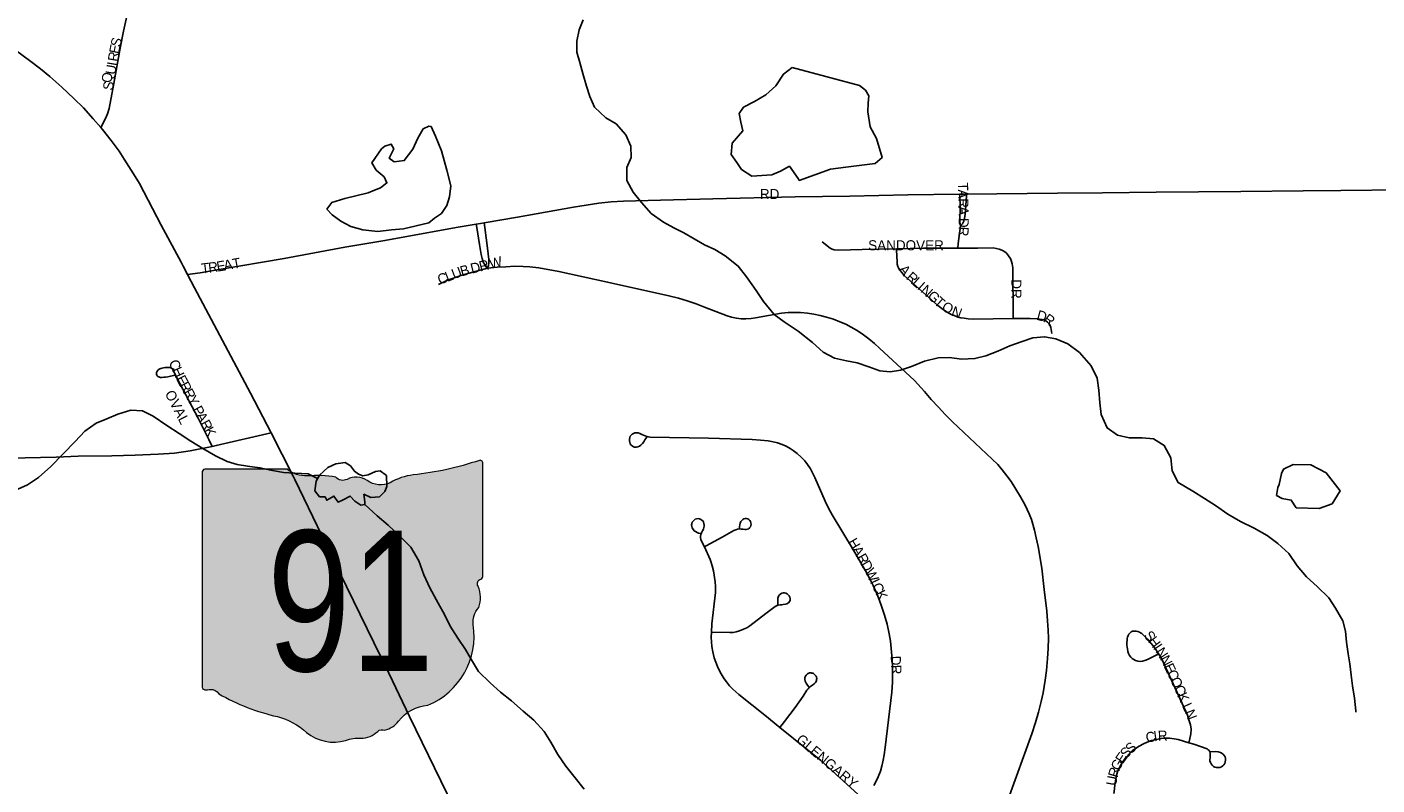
# Model space of a CAD drawing. Header units: feet. Extents: x 2113747 to 2516209, y 960708 to 1356798.
# Tile 187 of 253: x 2278735 to 2285427, y 1216393 to 1220149. Entities that reach past the tile are written whole.
import ezdxf
from ezdxf.enums import TextEntityAlignment as Align

# ---------------------------------------------------------------- set-up
doc = ezdxf.new("R2010")
doc.units = ezdxf.units.FT
doc.header["$LTSCALE"] = 50
doc.header["$MEASUREMENT"] = 0
for name, color, linetype in [('0_Xref', 7, 'Continuous'), ('GM_X_City_Street', 251, 'Continuous'), ('GM_X_City_Street_Text', 251, 'Continuous'), ('GM_X_Minor_Lake', 5, 'Continuous'), ('GM_X_Minor_River', 5, 'Continuous'), ('GM_X_State_Location', 251, 'Continuous'), ('GM_X_State_Route', 1, 'Continuous'), ('GM_X_State_Shield', 251, 'Continuous')]:
    doc.layers.add(name, color=color, linetype=linetype)
doc.styles.add('Styledgn030', font='dgn030.shx')

# ---------------------------------------------------------------- blocks, each defined once
blk = doc.blocks.new('M1-H5_2')
at = {"layer": 'GM_X_State_Shield', "linetype": 'Continuous', "true_color": 0x1e0000}
h = blk.add_hatch(color=18, dxfattribs=at)
edge = h.paths.add_edge_path()
edge.add_line((711.5512748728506, 89.69038223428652), (711.5512748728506, 642.4292893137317))
edge.add_line((711.5512748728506, 642.4292893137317), (711.4519030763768, 642.5278091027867))
edge.add_arc((696.1098771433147, 644.721661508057), 15.49808853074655, 351.8620861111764, 457.7380000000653)
edge.add_line((694.023161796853, 660.0786262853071), (694.0231846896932, 660.0786317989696))
edge.add_arc((215.6435505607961, 2056.797888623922), 1476.371144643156, 275.84446944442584, 288.9064527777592, ccw=False)
edge.add_line((365.9801086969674, 588.1009573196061), (365.9801066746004, 588.1009594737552))
edge.add_arc((403.9586955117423, 293.5157865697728), 297.0232268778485, 97.34618055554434, 120.7688527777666)
edge.add_line((252.0087886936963, 548.7294678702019), (252.0087824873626, 548.729464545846))
edge.add_arc((204.612707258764, 651.1715615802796), 112.8750246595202, 233.8562055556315, 294.82819166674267, ccw=False)
edge.add_line((138.0374625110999, 560.0205441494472), (138.037465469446, 560.0205424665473))
edge.add_arc((83.50627348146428, 483.6645863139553), 93.82900905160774, 54.46668333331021, 119.1411305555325)
edge.add_line((37.81506425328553, 565.6169892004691), (37.81506453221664, 565.6169886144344))
edge.add_arc((17.25471621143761, 605.791335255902), 45.12987980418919, 219.7920611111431, 297.1023694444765, ccw=False)
edge.add_line((-17.42182925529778, 576.9080659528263), (-17.42182980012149, 576.9080661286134))
edge.add_arc((-110.2402786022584, 23.03722839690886), 561.5943102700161, 80.48669166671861, 94.9882694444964)
edge.add_line((-159.0719053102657, 582.5045121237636), (-159.0719000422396, 582.5044846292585))
edge.add_arc((-162.1074610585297, 738.9084848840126), 156.4334552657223, 231.6195055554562, 271.111883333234, ccw=False)
edge.add_line((-259.2340128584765, 616.2795369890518), (-259.2015184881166, 616.2440637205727))
edge.add_line((-259.2015184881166, 616.2440637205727), (-666.9041242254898, 616.2440637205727))
edge.add_line((-666.9041242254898, 616.2440637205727), (-666.9412597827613, 616.2795633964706))
edge.add_arc((-664.6604070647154, 600.313595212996), 16.1280634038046, 98.1301027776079, 188.1301027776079)
edge.add_line((-680.62637524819, 598.0327424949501), (-680.6072733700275, 598.0636480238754))
edge.add_line((-680.6072733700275, 598.0636480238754), (-680.6072733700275, -458.5712582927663))
edge.add_line((-680.6072733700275, -458.5712582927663), (-680.6263743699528, -458.6079740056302))
edge.add_arc((-664.515134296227, -460.8841950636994), 16.27123962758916, 171.9583861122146, 258.3066138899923)
edge.add_line((-667.8128957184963, -476.8177448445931), (-667.8128982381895, -476.817741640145))
edge.add_arc((-662.0481153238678, -352.78184326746), 124.169790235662, 267.3389944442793, 280.6038555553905)
edge.add_line((-639.1987016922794, -474.8311820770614), (-639.1987019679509, -474.831181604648))
edge.add_arc((-636.6434350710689, -519.5311031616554), 44.77289778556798, 29.748380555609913, 93.27174722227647, ccw=False)
edge.add_line((-597.7710303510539, -497.3151510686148), (-597.7710260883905, -497.315154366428))
edge.add_arc((-71.36636178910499, 429.8114385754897), 1066.145201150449, 240.4129222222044, 257.1984999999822)
edge.add_line((-307.5964472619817, -609.8331817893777), (-307.5964406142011, -609.8331830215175))
edge.add_arc((-389.2220105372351, -933.2680402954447), 333.5758393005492, 47.18415555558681, 75.83597222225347, ccw=False)
edge.add_line((-162.5091320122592, -688.5761702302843), (-162.5091265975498, -688.57617497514))
edge.add_arc((-28.4401791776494, -524.7737584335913), 211.673603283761, 230.7003722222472, 286.291836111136)
edge.add_line((30.94060543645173, -727.9476660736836), (30.94060344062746, -727.9476635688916))
edge.add_arc((93.86574833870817, -890.0948709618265), 173.9289818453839, 85.69512222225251, 111.20994722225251, ccw=False)
edge.add_line((106.9214873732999, -716.6565868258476), (106.9214872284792, -716.6565896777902))
edge.add_arc((109.3286034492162, -603.9020136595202), 112.7802669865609, 268.7770194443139, 315.5492722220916)
edge.add_line((189.8371287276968, -682.8815425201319), (189.8371289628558, -682.8815423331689))
edge.add_arc((211.3496800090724, -706.2366200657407), 31.75294487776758, 65.75173055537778, 132.6484222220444, ccw=False)
edge.add_line((224.3903386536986, -677.2850962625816), (224.3903387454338, -677.285096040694))
edge.add_arc((197.8102065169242, -560.9801045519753), 119.3036230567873, 282.8731916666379, 323.2771111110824)
edge.add_line((293.4364551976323, -632.3171569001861), (293.43645941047, -632.317151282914))
edge.add_arc((454.0505528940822, -755.2192038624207), 202.2419381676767, 94.40312222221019, 142.576749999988, ccw=False)
edge.add_line((438.5237596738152, -553.5741685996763), (438.523756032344, -553.574169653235))
edge.add_arc((298.3474105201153, -211.9398530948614), 369.2741719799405, 292.3088861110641, 368.9858388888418)
edge.add_line((663.0894711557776, -154.2627927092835), (663.0894695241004, -154.2627859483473))
edge.add_arc((767.0788936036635, -141.6241802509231), 104.7546403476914, 136.8064972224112, 186.9295944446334, ccw=False)
edge.add_line((690.7079159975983, -69.92335421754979), (690.7079167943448, -69.92335321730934))
edge.add_arc((555.3839252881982, -20.75759949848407), 143.978658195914, 340.0329638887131, 383.6495666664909)
edge.add_line((687.2706862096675, 36.99823405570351), (687.2706862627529, 36.99823372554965))
edge.add_arc((707.9709234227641, 49.11239851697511), 23.98442842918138, 107.943983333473, 210.3369666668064, ccw=False)
edge.add_line((700.5816322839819, 71.93018069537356), (700.5816327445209, 71.93017908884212))
edge.add_arc((695.0167986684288, 87.55475994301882), 16.58598520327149, 289.6038111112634, 367.734130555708)
edge.add_line((711.451904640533, 89.78684346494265), (711.4156001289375, 89.82605697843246))
edge.add_line((711.4156001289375, 89.82605697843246), (711.5512748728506, 89.69038223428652))
at = {"layer": 'GM_X_State_Shield', "color": 7, "linetype": 'Continuous', "lineweight": 13, "flags": 128}
blk.add_lwpolyline([(711.5512748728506, 89.69038223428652), (711.5512748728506, 642.4292893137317), (711.4519030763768, 642.5278091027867, 0.4979057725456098), (694.023161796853, 660.0786262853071), (694.0231846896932, 660.0786317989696, -0.05705544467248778), (365.9801086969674, 588.1009573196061), (365.9801066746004, 588.1009594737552, 0.1025580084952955), (252.0087886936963, 548.7294678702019), (252.0087824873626, 548.729464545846, -0.272499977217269), (138.0374625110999, 560.0205441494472), (138.037465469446, 560.0205424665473, 0.2899328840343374), (37.81506425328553, 565.6169892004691), (37.81506453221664, 565.6169886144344, -0.3507354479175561), (-17.42182925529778, 576.9080659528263), (-17.42182980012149, 576.9080661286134, 0.06335965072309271), (-159.0719053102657, 582.5045121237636), (-159.0719000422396, 582.5044846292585, -0.1740440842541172), (-259.2340128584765, 616.2795369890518), (-259.2015184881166, 616.2440637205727), (-666.9041242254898, 616.2440637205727), (-666.9412597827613, 616.2795633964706, 0.414213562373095), (-680.62637524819, 598.0327424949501), (-680.6072733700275, 598.0636480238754), (-680.6072733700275, -458.5712582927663), (-680.6263743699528, -458.6079740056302, 0.3956667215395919), (-667.8128957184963, -476.8177448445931), (-667.8128982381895, -476.817741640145, 0.05794359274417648), (-639.1987016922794, -474.8311820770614), (-639.1987019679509, -474.831181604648, -0.2844960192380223), (-597.7710303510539, -497.3151510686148), (-597.7710260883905, -497.315154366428, 0.0733721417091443), (-307.5964472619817, -609.8331817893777), (-307.5964406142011, -609.8331830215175, -0.1256725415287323), (-162.5091320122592, -688.5761702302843), (-162.5091265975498, -688.57617497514, 0.2474354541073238), (30.94060543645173, -727.9476660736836), (30.94060344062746, -727.9476635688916, -0.1117916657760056), (106.9214873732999, -716.6565868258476), (106.9214872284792, -716.6565896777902, 0.2069637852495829), (189.8371287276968, -682.8815425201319), (189.8371289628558, -682.8815423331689, -0.3004743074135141), (224.3903386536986, -677.2850962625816), (224.3903387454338, -677.285096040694, 0.1781447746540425), (293.4364551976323, -632.3171569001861), (293.43645941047, -632.317151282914, -0.213348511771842), (438.5237596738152, -553.5741685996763), (438.523756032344, -553.574169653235, 0.3476349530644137), (663.0894711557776, -154.2627927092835), (663.0894695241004, -154.2627859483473, -0.2222582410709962), (690.7079159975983, -69.92335421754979), (690.7079167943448, -69.92335321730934, 0.1926447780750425), (687.2706862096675, 36.99823405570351), (687.2706862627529, 36.99823372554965, -0.4790820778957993), (700.5816322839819, 71.93018069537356), (700.5816327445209, 71.93017908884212, 0.354758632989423), (711.451904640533, 89.78684346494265), (711.4156001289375, 89.82605697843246), (711.5512748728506, 89.69038223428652)], format="xyb", dxfattribs=at)
at = {"layer": 'GM_X_State_Shield', "color": 9, "linetype": 'Continuous', "lineweight": 13, "style": 'Styledgn030', "width": 0.8}
blk.add_text('91', height=696.0951421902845, dxfattribs=at).set_placement((55.57157401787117, -384.0604357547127), align=Align.CENTER)
blk = doc.blocks.new('POR')
at = {"layer": 'GM_X_City_Street', "flags": 128}
for points in [[(2279100.199008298, 1219651.300849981), (2279123.722583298, 1219696.346691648), (2279133.729124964, 1219719.345333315), (2279142.423333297, 1219745.821658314), (2279165.914099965, 1219869.148183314), (2279197.246058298, 1220045.164891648), (2279212.764399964, 1220128.924566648), (2279245.375883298, 1220269.114574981)], [(2281000.818566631, 1219178.795233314), (2281166.303799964, 1219207.469716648), (2281444.091958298, 1219256.518174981), (2281569.583833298, 1219275.907899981), (2281630.804183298, 1219282.403949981), (2281691.401174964, 1219286.275333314), (2281874.438866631, 1219291.426241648), (2282135.035458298, 1219297.102083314), (2282542.810233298, 1219308.060066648), (2282813.085283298, 1219311.570558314), (2283101.798616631, 1219316.918316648), (2283357.867658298, 1219320.264766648)], [(2283357.867658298, 1219320.264766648), (2283392.283599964, 1219320.691274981)], [(2283363.116991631, 1219164.490799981), (2283360.361091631, 1219173.841174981), (2283359.344033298, 1219182.371341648), (2283359.442458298, 1219209.503833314), (2283360.918833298, 1219234.831866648), (2283360.886024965, 1219262.358058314), (2283358.523824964, 1219307.502324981), (2283357.867658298, 1219320.264766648)], [(2283363.116991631, 1219164.490799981), (2283371.909624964, 1219174.431724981), (2283375.977858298, 1219180.370033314), (2283379.094649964, 1219187.522249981), (2283382.539524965, 1219201.268941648), (2283385.361041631, 1219219.444758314), (2283391.627433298, 1219311.209666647), (2283392.283599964, 1219320.691274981)], [(2283392.283599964, 1219320.691274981), (2283843.496608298, 1219326.596774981), (2284066.494849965, 1219327.285749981), (2284332.209541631, 1219330.336924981), (2284752.090591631, 1219334.470774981), (2285060.620158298, 1219337.193866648), (2285247.562041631, 1219338.768666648), (2285552.810774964, 1219342.902516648), (2285726.727749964, 1219342.541624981), (2285786.898233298, 1219342.377583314)], [(2279530.578724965, 1218923.185508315), (2279592.488049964, 1218931.551633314), (2279676.739849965, 1218945.134283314), (2280009.974091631, 1219002.384824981), (2280310.498424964, 1219057.371591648), (2280497.965241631, 1219090.376774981), (2280872.439558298, 1219156.551183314), (2280962.203158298, 1219172.102333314)], [(2280962.203158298, 1219172.102333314), (2280982.117816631, 1219175.547208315), (2281000.818566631, 1219178.795233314)], [(2281017.321158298, 1218953.762874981), (2281005.313308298, 1218968.723474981), (2280996.422249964, 1218984.176199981), (2280990.812024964, 1219001.531808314), (2280986.612558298, 1219021.216808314), (2280978.180816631, 1219071.315133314), (2280965.123099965, 1219154.877958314), (2280962.203158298, 1219172.102333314)], [(2281017.321158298, 1218953.762874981), (2281023.128233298, 1218967.772033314), (2281024.998308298, 1218981.354683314), (2281024.079674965, 1218997.758849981), (2281017.550816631, 1219053.040891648), (2281004.263441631, 1219154.877958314), (2281000.818566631, 1219178.795233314)], [(2283348.517283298, 1219053.631441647), (2283351.535649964, 1219076.564466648), (2283363.116991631, 1219164.490799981)], [(2282677.422824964, 1219084.110383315), (2282716.103849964, 1219053.631441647), (2282726.077583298, 1219048.677383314), (2282736.904333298, 1219044.641958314), (2282759.542083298, 1219042.575033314), (2282874.174399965, 1219047.233816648), (2283045.565133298, 1219050.744308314)], [(2283045.565133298, 1219050.744308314), (2283179.718408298, 1219053.467399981), (2283348.517283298, 1219053.631441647)], [(2283045.565133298, 1219050.744308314), (2283045.827599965, 1219042.903116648), (2283047.763291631, 1218985.422916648), (2283048.977199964, 1218974.661783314), (2283052.192416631, 1218962.949208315), (2283056.326266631, 1218952.089649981), (2283062.592658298, 1218942.608041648), (2283071.090016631, 1218932.535883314), (2283083.983691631, 1218917.804941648), (2283250.814066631, 1218768.887916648), (2283262.953149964, 1218759.176649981), (2283277.716899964, 1218748.317091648), (2283296.516074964, 1218736.735749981), (2283316.791624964, 1218725.285641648), (2283331.555374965, 1218718.756783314), (2283346.319124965, 1218713.113749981), (2283364.134049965, 1218708.323733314), (2283381.063149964, 1218706.125574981), (2283399.731091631, 1218703.533716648), (2283425.321591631, 1218701.794874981), (2283622.696524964, 1218703.960224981)], [(2283348.517283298, 1219053.631441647), (2283448.943591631, 1219053.697058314), (2283524.501183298, 1219054.057949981), (2283539.921099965, 1219051.892599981), (2283553.569366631, 1219048.513341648), (2283566.856741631, 1219043.198391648), (2283577.322599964, 1219037.785016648), (2283589.002366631, 1219029.287658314), (2283597.106024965, 1219020.724683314), (2283604.192624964, 1219011.046224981), (2283609.770041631, 1219001.761466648), (2283615.183416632, 1218987.260183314), (2283618.497058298, 1218975.022674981), (2283621.515424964, 1218956.321924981), (2283622.368441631, 1218937.850833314), (2283623.844816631, 1218734.242316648), (2283622.696524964, 1218703.960224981)], [(2280774.572299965, 1218873.513691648), (2280816.107649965, 1218893.329924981), (2280890.484141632, 1218919.609399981), (2281017.321158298, 1218953.762874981)], [(2283598.582399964, 1216322.632966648), (2283716.561166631, 1216646.746491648), (2283734.671366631, 1216702.586274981), (2283749.467924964, 1216753.636041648), (2283762.722491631, 1216806.785541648), (2283771.580741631, 1216849.830074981), (2283781.652899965, 1216911.673783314), (2283789.133199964, 1216960.361349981), (2283793.431091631, 1217019.777241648), (2283796.810349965, 1217068.694466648), (2283798.024258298, 1217120.761291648), (2283796.744733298, 1217160.492183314), (2283794.185683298, 1217206.095766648), (2283790.937658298, 1217254.947374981), (2283777.945558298, 1217361.771308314), (2283764.986266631, 1217466.659549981), (2283747.138533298, 1217575.419174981), (2283738.345899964, 1217617.807541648), (2283729.225183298, 1217654.946574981), (2283713.608416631, 1217708.358541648), (2283702.552008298, 1217736.376858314), (2283682.374883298, 1217779.388583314), (2283659.835558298, 1217821.284824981), (2283637.493083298, 1217858.227008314), (2283612.919641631, 1217896.940841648), (2283592.545666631, 1217924.696691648), (2283569.120516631, 1217955.306866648), (2283546.974891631, 1217980.733324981), (2283520.072058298, 1218008.390749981), (2283323.550141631, 1218192.642349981), (2283287.198508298, 1218228.403433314), (2283252.684141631, 1218264.886299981), (2283217.513608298, 1218303.961024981), (2283183.491366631, 1218343.659108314), (2283134.082016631, 1218396.710183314), (2282961.083674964, 1218558.094374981), (2282936.247766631, 1218580.305616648), (2282908.655958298, 1218603.402683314), (2282875.683583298, 1218628.533866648), (2282846.451358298, 1218647.037766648), (2282819.646949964, 1218662.424874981), (2282794.286108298, 1218675.941908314), (2282763.643124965, 1218688.507499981), (2282732.934524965, 1218700.777816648), (2282698.518583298, 1218711.998266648), (2282666.235183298, 1218719.970691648), (2282635.329733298, 1218726.368316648), (2282603.538458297, 1218731.223949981), (2282568.892858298, 1218734.209508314), (2282537.626516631, 1218734.865674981), (2282507.672508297, 1218734.242316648), (2282475.421916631, 1218731.256758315), (2282345.927424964, 1218708.290924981), (2282323.945841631, 1218704.977283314), (2282297.699174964, 1218703.599333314), (2282275.881633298, 1218703.336866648), (2282252.653333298, 1218706.617699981), (2282227.686191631, 1218710.521891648), (2282205.442141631, 1218717.247599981), (2282092.548666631, 1218760.751449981), (2282051.702291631, 1218777.418083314), (2282008.067208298, 1218792.411491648), (2281965.186716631, 1218805.108316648), (2281917.056891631, 1218817.214591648), (2281612.628366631, 1218885.390308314), (2281372.077666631, 1218938.146108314), (2281271.487316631, 1218955.928224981), (2281226.867983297, 1218961.144749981), (2281193.862799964, 1218962.817974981), (2281152.819574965, 1218963.474141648), (2281107.872158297, 1218960.882283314), (2281066.205574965, 1218958.290424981), (2281017.321158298, 1218953.762874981)], [(2283622.696524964, 1218703.960224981), (2283708.391891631, 1218704.911666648), (2283742.381324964, 1218702.943166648), (2283767.085999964, 1218700.187266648), (2283777.125349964, 1218697.693833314), (2283785.360241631, 1218693.231899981), (2283793.168624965, 1218687.293591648), (2283799.959949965, 1218680.206991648), (2283806.652849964, 1218670.331683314), (2283810.688274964, 1218659.931441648), (2283814.428424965, 1218629.944624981)], [(2279653.019424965, 1218070.693774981), (2279636.123133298, 1218104.683208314), (2279583.629799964, 1218210.293233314), (2279477.527649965, 1218410.194408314), (2279460.762591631, 1218445.955491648), (2279457.252099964, 1218451.500099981), (2279452.724549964, 1218456.158883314), (2279447.212749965, 1218459.538141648), (2279443.078899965, 1218461.112941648), (2279437.895183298, 1218462.162808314), (2279433.105166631, 1218462.654933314), (2279428.019874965, 1218462.490891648), (2279420.277108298, 1218461.572258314), (2279411.648516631, 1218460.325541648), (2279404.857191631, 1218458.750741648), (2279398.820458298, 1218457.077516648), (2279393.997633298, 1218455.601141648), (2279390.749608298, 1218453.862299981), (2279387.698433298, 1218451.893799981), (2279384.023899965, 1218448.973858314), (2279381.202383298, 1218445.299324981), (2279379.069841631, 1218440.935816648), (2279377.495041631, 1218436.605116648), (2279377.068533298, 1218432.700924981), (2279377.002916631, 1218428.173374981), (2279378.151208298, 1218424.236374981), (2279380.316558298, 1218420.758691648), (2279383.728624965, 1218417.477858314), (2279387.698433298, 1218415.115658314), (2279391.602624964, 1218413.803324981), (2279395.966133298, 1218413.015924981), (2279402.429374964, 1218412.753458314), (2279412.435916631, 1218413.573666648), (2279421.556633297, 1218414.426683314), (2279432.645849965, 1218415.739016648), (2279445.670758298, 1218418.134024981), (2279453.708799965, 1218419.971291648), (2279467.160216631, 1218423.645824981)], [(2279653.019424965, 1218070.693774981), (2279672.671616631, 1218074.597966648), (2279945.374483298, 1218137.327499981)], [(2282932.474808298, 1216391.071149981), (2282944.548274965, 1216411.543549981), (2282954.981324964, 1216434.050066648), (2282965.873691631, 1216461.937149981), (2282972.993099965, 1216486.018466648), (2282978.898599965, 1216515.480349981), (2282983.491766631, 1216542.580033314), (2282988.773908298, 1216578.800433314), (2283022.205599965, 1216852.323508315), (2283025.322391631, 1216901.864091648), (2283026.109791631, 1216946.942741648), (2283025.355199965, 1216974.600166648), (2283023.222658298, 1217016.430791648), (2283021.057308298, 1217051.699749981), (2283015.020574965, 1217105.964733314), (2283009.147883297, 1217142.381983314), (2282998.714833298, 1217189.199474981), (2282986.411708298, 1217234.671824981), (2282969.056099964, 1217284.048366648), (2282955.801533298, 1217320.695274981), (2282944.646699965, 1217349.205716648), (2282930.178224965, 1217381.357883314), (2282912.100833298, 1217417.611091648), (2282898.026058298, 1217443.168783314), (2282831.425141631, 1217556.062258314), (2282726.044774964, 1217732.013349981), (2282708.164233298, 1217765.149766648), (2282691.333558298, 1217799.893791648), (2282640.710299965, 1217916.297758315), (2282629.522658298, 1217939.427633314), (2282618.663099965, 1217958.981399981), (2282604.588324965, 1217980.700516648), (2282590.480741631, 1217999.138799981), (2282573.321983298, 1218017.150574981), (2282553.013624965, 1218034.998308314), (2282533.689516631, 1218050.418224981), (2282517.219733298, 1218060.523191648), (2282497.698774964, 1218071.579599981), (2282478.669941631, 1218080.076958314), (2282455.605683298, 1218087.918149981), (2282433.099166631, 1218094.217349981), (2282408.328874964, 1218098.580858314), (2282371.747583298, 1218102.386624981), (2282330.343466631, 1218104.584783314), (2282113.874083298, 1218112.163508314), (2281823.684374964, 1218116.986333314), (2281815.547908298, 1218117.806541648), (2281806.886508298, 1218119.709424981), (2281798.717233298, 1218123.252724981), (2281790.843233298, 1218126.500749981), (2281782.313066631, 1218130.634599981), (2281773.553241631, 1218134.735641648), (2281764.924649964, 1218137.754008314), (2281756.624141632, 1218138.672641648), (2281747.569041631, 1218137.852433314), (2281741.204224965, 1218135.424616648), (2281734.675366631, 1218131.848508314), (2281729.458841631, 1218126.730408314), (2281725.423416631, 1218121.120183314), (2281722.929983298, 1218114.132008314), (2281721.289566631, 1218107.439108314), (2281721.191141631, 1218099.171408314), (2281722.995599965, 1218089.919458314), (2281725.554649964, 1218083.521833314), (2281729.852541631, 1218077.353866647), (2281734.872216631, 1218072.891933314), (2281741.138608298, 1218069.020549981), (2281747.142533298, 1218067.084858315), (2281754.950916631, 1218066.297458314), (2281763.677933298, 1218067.905066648), (2281771.026999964, 1218071.678024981), (2281778.080791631, 1218076.861741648), (2281785.429858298, 1218084.702933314), (2281791.925908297, 1218093.659608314), (2281798.192299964, 1218102.616283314), (2281807.936374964, 1218116.723866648)], [(2278648.821958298, 1218012.360558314), (2278880.087899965, 1218016.789683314), (2278988.650674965, 1218021.973399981), (2279155.973174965, 1218024.893341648), (2279270.638299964, 1218027.058691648), (2279384.745683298, 1218031.717474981), (2279465.355758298, 1218038.049483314), (2279543.964524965, 1218048.974658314), (2279653.019424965, 1218070.693774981)], [(2282092.975174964, 1217573.778758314), (2282092.220583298, 1217575.484791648), (2282075.521141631, 1217609.900733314), (2282072.798049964, 1217618.594941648), (2282073.487024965, 1217626.501749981), (2282074.733741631, 1217633.818008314), (2282078.244233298, 1217642.807491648), (2282083.132674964, 1217651.764166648), (2282086.675974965, 1217657.669666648), (2282089.136599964, 1217662.951808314), (2282090.744208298, 1217668.824499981), (2282091.564416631, 1217674.795616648), (2282091.728458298, 1217680.832349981), (2282090.875441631, 1217688.870391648), (2282089.038174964, 1217694.710274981), (2282086.315083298, 1217699.500291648), (2282080.770474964, 1217705.799491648), (2282074.569699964, 1217709.277174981), (2282068.237691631, 1217711.803416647), (2282061.183899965, 1217712.787666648), (2282054.130108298, 1217712.065883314), (2282047.863716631, 1217709.933341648), (2282041.466091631, 1217705.996341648), (2282036.741691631, 1217701.140708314), (2282032.575033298, 1217695.005549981), (2282030.508108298, 1217687.820524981), (2282029.392624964, 1217681.422899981), (2282030.212833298, 1217674.008216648), (2282032.410991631, 1217667.610591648), (2282034.838808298, 1217662.328449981), (2282038.907041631, 1217657.177541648), (2282042.712808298, 1217653.076499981), (2282048.388649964, 1217648.483333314), (2282056.262649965, 1217643.857358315), (2282063.578908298, 1217641.134266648), (2282073.093324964, 1217639.231383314)], [(2282092.975174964, 1217573.778758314), (2282101.800616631, 1217578.634391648), (2282180.376574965, 1217621.580499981), (2282239.169108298, 1217653.962324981), (2282247.896124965, 1217657.669666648), (2282256.819991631, 1217660.720841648), (2282268.335716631, 1217661.803516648), (2282275.619166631, 1217661.475433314), (2282284.805499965, 1217660.261524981), (2282293.499708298, 1217659.178849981), (2282300.028566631, 1217659.375699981), (2282306.327766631, 1217660.031866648), (2282312.331691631, 1217663.017424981), (2282316.728008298, 1217667.184083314), (2282320.960283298, 1217672.761499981), (2282323.060016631, 1217678.699808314), (2282324.306733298, 1217685.359899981), (2282323.486524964, 1217691.527866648), (2282321.714874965, 1217698.187958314), (2282317.843491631, 1217703.666949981), (2282313.578408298, 1217708.424158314), (2282308.066608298, 1217711.508141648), (2282301.603366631, 1217713.181366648), (2282294.615191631, 1217712.820474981), (2282288.676883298, 1217711.311291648), (2282282.902616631, 1217708.489774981), (2282277.653283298, 1217704.191883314), (2282273.749091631, 1217698.483233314), (2282270.271408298, 1217690.904508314), (2282268.138866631, 1217682.833658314), (2282267.220233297, 1217672.006908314), (2282267.023383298, 1217663.968866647)], [(2282127.456733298, 1217150.354408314), (2282129.982974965, 1217191.233591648), (2282147.338583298, 1217347.565299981), (2282148.158791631, 1217361.476033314), (2282147.601049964, 1217376.042933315), (2282146.091866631, 1217399.336849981), (2282137.463274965, 1217453.798683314), (2282131.360924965, 1217478.667399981), (2282126.210016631, 1217495.826158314), (2282120.960683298, 1217509.868124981), (2282092.975174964, 1217573.778758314)], [(2282127.456733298, 1217150.354408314), (2282130.967224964, 1217150.288791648), (2282219.418491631, 1217147.926591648), (2282235.855466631, 1217149.206116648), (2282250.783258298, 1217152.224483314), (2282266.629683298, 1217157.014499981), (2282286.970849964, 1217164.626033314), (2282302.423574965, 1217172.106333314), (2282317.613833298, 1217181.719174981), (2282397.895824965, 1217243.037949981), (2282443.269749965, 1217276.863341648), (2282450.290733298, 1217280.603491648), (2282457.377333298, 1217283.228158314), (2282468.564974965, 1217284.999808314), (2282477.095141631, 1217285.885633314), (2282484.116124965, 1217286.804266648), (2282494.746024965, 1217288.215024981), (2282502.095091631, 1217290.872499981), (2282510.067516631, 1217296.154641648), (2282515.710549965, 1217303.044391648), (2282517.416583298, 1217309.113933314), (2282518.072749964, 1217316.627041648), (2282515.940208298, 1217323.844874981), (2282513.545199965, 1217329.684758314), (2282508.886416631, 1217335.885533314), (2282503.801124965, 1217339.986574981), (2282496.812949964, 1217343.267408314), (2282490.710599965, 1217344.940633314), (2282483.295916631, 1217344.743783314), (2282476.931099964, 1217343.562683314), (2282471.517724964, 1217340.314658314), (2282465.710649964, 1217335.819916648), (2282460.330083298, 1217327.978724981), (2282457.672608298, 1217318.858008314), (2282456.196233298, 1217308.260916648), (2282456.196233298, 1217297.073274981), (2282457.082058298, 1217286.968308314)], [(2282467.449491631, 1216678.603383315), (2282392.219983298, 1216739.134758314), (2282263.676933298, 1216841.398333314), (2282233.690116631, 1216867.907466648), (2282217.909308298, 1216884.541291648), (2282202.226924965, 1216904.291908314), (2282191.597024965, 1216919.022849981), (2282171.846408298, 1216951.535908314), (2282158.066908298, 1216979.980733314), (2282149.077424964, 1217002.027933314), (2282142.023633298, 1217023.714241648), (2282134.969841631, 1217051.995024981), (2282129.425233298, 1217078.701008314), (2282125.881933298, 1217125.190416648), (2282127.456733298, 1217150.354408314)], [(2284493.921816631, 1216602.520858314), (2284496.841758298, 1216614.758366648), (2284504.289249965, 1216646.287174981), (2284505.273499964, 1216668.728074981), (2284501.927049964, 1216690.644041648), (2284496.776141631, 1216710.657124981), (2284487.130491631, 1216738.478591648), (2284371.317074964, 1216991.430841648), (2284359.801349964, 1217016.299558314), (2284342.248891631, 1217045.892674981), (2284327.222674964, 1217069.744333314), (2284317.019283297, 1217083.064516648), (2284306.323766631, 1217095.794149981), (2284287.852674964, 1217116.430591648), (2284268.955074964, 1217136.181208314), (2284260.818608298, 1217143.005341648), (2284255.405233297, 1217147.139191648), (2284249.302883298, 1217150.616874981), (2284241.921008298, 1217153.668049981), (2284231.651999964, 1217155.800591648), (2284223.712383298, 1217155.833399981), (2284215.247833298, 1217154.455449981), (2284209.145483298, 1217151.502699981), (2284203.075941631, 1217147.664124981), (2284196.973591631, 1217140.183824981), (2284193.135016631, 1217133.687774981), (2284190.904049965, 1217125.452883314), (2284189.460483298, 1217118.727174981), (2284188.279383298, 1217109.836116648), (2284187.426366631, 1217099.632724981), (2284187.196708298, 1217085.000208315), (2284188.279383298, 1217075.748258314), (2284189.526099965, 1217067.743024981), (2284192.314808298, 1217054.685308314), (2284195.956533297, 1217043.825749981), (2284200.713741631, 1217034.869074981), (2284207.373833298, 1217025.846783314), (2284214.033924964, 1217019.416349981), (2284221.153333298, 1217014.232633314), (2284230.569324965, 1217009.901933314), (2284241.428883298, 1217006.621099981), (2284252.846183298, 1217005.538424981), (2284265.050883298, 1217006.358633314), (2284275.746399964, 1217009.311383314), (2284288.935349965, 1217014.495099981), (2284299.598058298, 1217019.744433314), (2284341.592724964, 1217041.069849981)], [(2282467.449491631, 1216678.603383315), (2282490.513749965, 1216707.901224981), (2282543.466399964, 1216776.405024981), (2282582.869208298, 1216833.163441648), (2282601.012216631, 1216862.559708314), (2282606.655249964, 1216869.941583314), (2282612.954449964, 1216876.437633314), (2282620.336324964, 1216882.080666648), (2282629.260191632, 1216887.953358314), (2282637.396658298, 1216894.022899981), (2282641.103999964, 1216896.844416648), (2282644.417641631, 1216900.617374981), (2282647.304774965, 1216905.833899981), (2282648.485874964, 1216910.098983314), (2282649.338891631, 1216915.742016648), (2282649.601358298, 1216920.925733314), (2282648.485874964, 1216926.568766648), (2282646.386141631, 1216931.686866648), (2282643.728666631, 1216935.722291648), (2282640.874341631, 1216939.364016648), (2282637.429466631, 1216942.644849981), (2282633.492466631, 1216944.908624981), (2282629.621083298, 1216946.581849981), (2282626.143399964, 1216947.336441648), (2282622.468866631, 1216947.959799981), (2282618.564674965, 1216948.287883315), (2282614.627674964, 1216947.894183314), (2282610.493824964, 1216946.680274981), (2282607.278608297, 1216945.466366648), (2282603.604074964, 1216943.497866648), (2282600.290433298, 1216940.938816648), (2282597.108024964, 1216937.657983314), (2282593.794383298, 1216932.310224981), (2282592.022733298, 1216928.766924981), (2282590.972866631, 1216925.092391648), (2282590.513549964, 1216920.302374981), (2282591.005674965, 1216915.085849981), (2282592.842941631, 1216907.408699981), (2282597.468916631, 1216897.566199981), (2282603.604074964, 1216887.395616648), (2282609.772041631, 1216878.799833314)], [(2282882.278058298, 1216321.812758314), (2282873.977549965, 1216328.571274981), (2282670.762733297, 1216514.955416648), (2282467.449491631, 1216678.603383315)], [(2284121.973741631, 1216350.585666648), (2284123.384499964, 1216359.607958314), (2284127.354308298, 1216393.925474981), (2284131.849049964, 1216422.206258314), (2284135.556391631, 1216439.529058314), (2284141.297849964, 1216457.803299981), (2284150.451374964, 1216479.391183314), (2284160.556341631, 1216497.534191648), (2284170.201991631, 1216513.314999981), (2284182.275458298, 1216528.636491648), (2284199.532641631, 1216548.518341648), (2284213.804266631, 1216561.772908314), (2284229.256991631, 1216574.141649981), (2284248.646716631, 1216585.919841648), (2284268.922266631, 1216596.976249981), (2284287.524591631, 1216604.751824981), (2284308.489116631, 1216612.560208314), (2284333.423449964, 1216619.056258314), (2284356.520516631, 1216622.665174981), (2284376.828874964, 1216624.371208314), (2284399.007308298, 1216624.108741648), (2284422.268416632, 1216621.484074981), (2284441.100399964, 1216617.973583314), (2284493.921816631, 1216602.520858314)], [(2284493.921816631, 1216602.520858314), (2284519.709166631, 1216594.942133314), (2284584.505624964, 1216571.681024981), (2284590.214274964, 1216567.284708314), (2284594.807441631, 1216562.986816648), (2284598.186699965, 1216557.146933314), (2284600.352049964, 1216551.011774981), (2284600.352049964, 1216540.873999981), (2284599.630266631, 1216531.720474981), (2284599.072524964, 1216512.068283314), (2284601.237874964, 1216504.653599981), (2284604.321858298, 1216497.566999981), (2284609.833658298, 1216490.513208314), (2284616.329708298, 1216485.132641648), (2284623.350691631, 1216481.589341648), (2284631.355924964, 1216478.997483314), (2284639.000266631, 1216478.833441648), (2284647.596049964, 1216479.883308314), (2284655.896558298, 1216483.426608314), (2284662.130141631, 1216487.297991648), (2284667.576324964, 1216493.236299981), (2284672.038258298, 1216500.158858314), (2284674.334841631, 1216507.376691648), (2284676.270533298, 1216515.874049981), (2284675.581558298, 1216523.354349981), (2284673.711483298, 1216531.982941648), (2284670.036949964, 1216539.332008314), (2284664.656383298, 1216545.467166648), (2284650.614416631, 1216553.669249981), (2284640.279791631, 1216557.146933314), (2284624.925491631, 1216558.065566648), (2284601.270683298, 1216556.851658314)]]:
    blk.add_lwpolyline(points, dxfattribs=at)
at = {"layer": 'GM_X_Minor_Lake'}
for p, q in [((2282860.929999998, 1219859.42), (2282528.259999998, 1219947.89)), ((2280600.549999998, 1219148.69), (2280726.509999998, 1219179.39)), ((2284953.689999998, 1217936.59), (2284941.939999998, 1217882.44)), ((2280162.379999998, 1217850.17), (2280184.549999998, 1217820.22))]:
    blk.add_line(p, q, dxfattribs=at)
at = {"layer": 'GM_X_Minor_Lake', "flags": 128}
for points in [[(2282528.259999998, 1219947.89), (2282484.379999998, 1219915.61), (2282446.629999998, 1219857.31), (2282396.799999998, 1219812.98), (2282340.899999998, 1219780.64), (2282286.999999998, 1219752.32), (2282265.129999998, 1219720.15), (2282273.329999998, 1219678.12), (2282283.559999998, 1219634.08), (2282229.799999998, 1219573.71), (2282226.059999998, 1219517.59), (2282254.279999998, 1219477.66), (2282276.449999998, 1219443.71), (2282328.659999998, 1219409.91), (2282426.699999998, 1219416.42), (2282470.649999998, 1219434.68), (2282514.569999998, 1219458.94), (2282556.879999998, 1219399.05), (2282562.939999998, 1219389.06), (2282718.789999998, 1219443.95), (2282794.799999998, 1219454.35), (2282938.829999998, 1219473.12), (2282974.719999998, 1219503.35), (2282946.239999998, 1219597.37), (2282913.939999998, 1219655.31), (2282903.579999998, 1219729.39), (2282905.389999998, 1219771.48), (2282907.209999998, 1219807.55), (2282891.069999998, 1219835.53), (2282860.929999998, 1219859.42)], [(2280726.509999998, 1219179.39), (2280754.419999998, 1219201.57), (2280790.329999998, 1219225.79), (2280816.169999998, 1219264), (2280829.979999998, 1219308.15), (2280835.729999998, 1219362.27), (2280815.329999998, 1219440.31), (2280788.859999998, 1219536.34), (2280760.489999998, 1219608.33), (2280738.249999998, 1219656.3), (2280726.229999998, 1219658.25), (2280698.269999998, 1219644.08), (2280672.479999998, 1219597.86), (2280646.709999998, 1219543.64), (2280604.939999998, 1219487.33), (2280554.939999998, 1219481.07), (2280530.839999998, 1219498.97), (2280552.629999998, 1219545.17), (2280540.509999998, 1219569.15), (2280508.529999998, 1219558.97), (2280492.589999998, 1219544.87), (2280444.879999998, 1219476.49), (2280465.059999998, 1219440.53), (2280505.249999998, 1219406.68), (2280519.399999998, 1219376.7), (2280487.489999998, 1219352.49), (2280457.529999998, 1219340.31), (2280425.569999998, 1219328.13), (2280309.609999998, 1219299.5), (2280245.649999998, 1219279.13), (2280221.799999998, 1219246.95), (2280247.949999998, 1219219.03), (2280290.129999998, 1219187.19), (2280340.289999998, 1219161.4), (2280400.419999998, 1219143.67), (2280474.509999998, 1219136.03), (2280542.529999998, 1219144.4), (2280600.549999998, 1219148.69)], [(2280184.549999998, 1217820.22), (2280212.559999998, 1217820.36), (2280220.649999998, 1217804.37), (2280256.579999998, 1217824.6), (2280276.739999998, 1217794.64), (2280298.699999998, 1217804.77), (2280336.629999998, 1217825), (2280360.769999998, 1217799.07), (2280388.889999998, 1217779.19), (2280408.889999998, 1217783.29), (2280408.829999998, 1217795.31), (2280404.639999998, 1217833.36), (2280438.749999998, 1217817.51), (2280482.759999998, 1217821.73), (2280508.659999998, 1217847.91), (2280518.559999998, 1217872), (2280516.289999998, 1217926.09), (2280486.149999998, 1217949.98), (2280462.159999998, 1217945.84), (2280426.209999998, 1217929.64), (2280400.199999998, 1217925.5), (2280378.159999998, 1217933.4), (2280358.069999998, 1217947.32), (2280337.919999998, 1217975.27), (2280311.829999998, 1217991.17), (2280265.819999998, 1217984.92), (2280225.879999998, 1217966.69), (2280184.029999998, 1217928.41), (2280168.149999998, 1217898.27), (2280162.379999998, 1217850.17)], [(2284941.939999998, 1217882.44), (2284935.999999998, 1217866.38), (2284928.179999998, 1217828.27), (2284956.279999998, 1217812.39), (2285002.349999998, 1217804.61), (2285026.549999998, 1217766.67), (2285140.649999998, 1217763.23), (2285204.599999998, 1217785.6), (2285244.319999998, 1217849.92), (2285175.839999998, 1217939.72), (2285099.599999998, 1217979.41), (2285011.519999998, 1217980.96), (2284963.589999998, 1217958.68), (2284953.689999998, 1217936.59)]]:
    blk.add_lwpolyline(points, dxfattribs=at)
at = {"layer": 'GM_X_Minor_River', "flags": 128}
for points in [[(2281492.329999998, 1220185.07), (2281472.549999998, 1220134.88), (2281460.809999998, 1220078.72), (2281461.059999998, 1220024.63), (2281475.329999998, 1219972.61), (2281489.589999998, 1219918.58), (2281507.899999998, 1219856.56), (2281524.149999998, 1219804.55), (2281548.419999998, 1219752.57), (2281604.719999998, 1219698.76), (2281654.899999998, 1219668.97), (2281703.189999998, 1219615.11), (2281727.479999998, 1219559.14), (2281729.739999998, 1219503.05), (2281707.969999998, 1219452.85), (2281708.269999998, 1219388.74), (2281740.569999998, 1219330.8), (2281780.849999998, 1219278.9), (2281829.139999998, 1219225.06), (2281889.399999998, 1219181.28), (2281941.569999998, 1219153.49), (2281991.719999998, 1219129.7), (2282041.899999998, 1219099.91), (2282094.079999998, 1219070.12), (2282144.229999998, 1219046.33), (2282196.429999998, 1219014.53), (2282260.719999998, 1218964.77), (2282300.999999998, 1218910.88), (2282349.359999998, 1218843), (2282385.639999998, 1218789.09), (2282437.979999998, 1218725.24), (2282488.199999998, 1218687.43), (2282558.479999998, 1218641.7), (2282628.799999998, 1218585.96), (2282681.059999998, 1218538.14), (2282737.249999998, 1218508.37), (2282797.359999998, 1218494.65), (2282849.449999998, 1218484.9), (2282907.589999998, 1218465.16), (2282961.729999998, 1218445.4), (2283013.789999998, 1218439.65), (2283065.799999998, 1218447.92), (2283119.739999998, 1218466.23), (2283183.669999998, 1218492.61), (2283251.649999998, 1218508.98), (2283307.679999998, 1218511.26), (2283367.759999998, 1218503.56), (2283433.799999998, 1218505.9), (2283487.779999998, 1218520.19), (2283547.709999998, 1218542.54), (2283607.639999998, 1218568.89), (2283667.579999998, 1218591.23), (2283721.529999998, 1218609.54), (2283779.559999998, 1218613.84), (2283835.649999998, 1218604.11), (2283893.809999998, 1218578.35), (2283952.059999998, 1218536.58), (2284010.419999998, 1218470.75), (2284040.739999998, 1218408.8), (2284049.019999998, 1218348.74), (2284053.329999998, 1218286.65), (2284059.599999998, 1218228.58), (2284089.939999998, 1218162.62), (2284140.149999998, 1218126.8), (2284198.269999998, 1218113.08)], [(2278675.219999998, 1217852.63), (2278737.129999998, 1217881), (2278790.999999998, 1217917.34), (2278852.789999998, 1217971.74), (2278974.299999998, 1218094.58), (2279022.089999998, 1218146.91), (2279077.949999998, 1218185.27), (2279129.879999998, 1218207.57), (2279185.819999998, 1218229.89), (2279249.769999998, 1218250.25), (2279307.829999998, 1218246.54), (2279359.999999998, 1218220.76), (2279428.269999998, 1218175.02), (2279488.499999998, 1218135.26), (2279546.729999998, 1218097.49), (2279606.949999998, 1218059.73), (2279669.169999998, 1218023.97), (2279727.349999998, 1217996.22), (2279777.459999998, 1217980.45), (2279827.539999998, 1217972.69), (2279889.629999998, 1217964.98), (2279943.719999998, 1217953.24), (2280005.819999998, 1217941.54), (2280061.889999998, 1217937.81), (2280127.959999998, 1217934.13), (2280174.829999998, 1217910.97)], [(2284198.269999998, 1218113.08), (2284262.309999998, 1218113.4), (2284318.379999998, 1218107.68), (2284372.579999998, 1218075.89), (2284404.899999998, 1218013.95), (2284411.199999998, 1217949.87), (2284441.499999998, 1217891.92), (2284513.769999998, 1217848.21), (2284571.979999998, 1217812.44), (2284626.179999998, 1217778.66), (2284688.439999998, 1217734.89), (2284750.659999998, 1217699.14), (2284818.879999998, 1217665.43), (2284883.089999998, 1217629.7), (2284935.329999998, 1217589.89), (2284989.599999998, 1217540.08), (2285031.929999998, 1217478.18), (2285078.219999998, 1217424.33), (2285130.489999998, 1217376.51), (2285188.789999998, 1217320.71), (2285221.069999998, 1217268.78), (2285257.389999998, 1217206.86), (2285271.649999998, 1217154.83), (2285275.909999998, 1217100.76), (2285284.199999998, 1217042.7), (2285292.439999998, 1216992.66), (2285298.709999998, 1216936.59), (2285304.969999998, 1216884.53), (2285315.269999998, 1216822.48), (2285321.569999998, 1216760.4), (2285321.599999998, 1216754.39)], [(2280408.889999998, 1217783.29), (2280471.199999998, 1217727.51), (2280525.469999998, 1217679.7), (2280583.779999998, 1217625.9), (2280638.069999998, 1217572.07), (2280676.419999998, 1217504.15), (2280702.779999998, 1217434.16), (2280731.099999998, 1217370.19), (2280773.499999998, 1217294.27), (2280803.789999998, 1217238.32), (2280832.079999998, 1217180.36), (2280870.409999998, 1217120.45), (2280908.699999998, 1217064.55), (2280938.969999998, 1217012.61), (2280973.269999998, 1216954.68), (2281031.589999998, 1216898.88), (2281081.839999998, 1216853.05), (2281136.089999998, 1216809.25), (2281194.369999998, 1216759.46), (2281246.629999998, 1216713.64), (2281298.939999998, 1216657.81), (2281331.209999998, 1216605.89), (2281365.529999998, 1216543.94), (2281405.839999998, 1216486.05), (2281452.149999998, 1216428.18), (2281496.459999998, 1216372.31)]]:
    blk.add_lwpolyline(points, dxfattribs=at)
at = {"layer": 'GM_X_State_Route', "flags": 128}
for points in [[(2278746.684117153, 1219983.440726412), (2278723.100024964, 1220001.562616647), (2278663.848174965, 1220043.688516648), (2278617.084039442, 1220074.668530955)], [(2279498.507041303, 1218983.647467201), (2279400.526491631, 1219166.852999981), (2279291.701249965, 1219373.151799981), (2279263.026766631, 1219421.740941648), (2279217.193524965, 1219494.706674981), (2279191.373366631, 1219533.256466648), (2279152.036174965, 1219586.734049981), (2279108.729174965, 1219641.327116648), (2279100.199008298, 1219651.300849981), (2279063.420866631, 1219694.214149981), (2279014.077133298, 1219747.855774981), (2278967.587724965, 1219794.902924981), (2278907.515666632, 1219851.628533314), (2278847.738883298, 1219903.760974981), (2278801.577558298, 1219941.260899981), (2278746.684117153, 1219983.440726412)], [(2280061.874506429, 1217906.324198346), (2280053.838833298, 1217922.892233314), (2279945.374483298, 1218137.327499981), (2279843.176524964, 1218334.932091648), (2279565.486791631, 1218857.011099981), (2279530.578724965, 1218923.185508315), (2279508.892416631, 1218964.228733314), (2279498.507041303, 1218983.647467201)], [(2280454.924023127, 1217099.35791998), (2280285.793749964, 1217444.645158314), (2280061.874506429, 1217906.324198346)], [(2281189.462851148, 1215637.683641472), (2281062.531041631, 1215881.360883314), (2281043.502208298, 1215918.073408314), (2280848.915983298, 1216285.034616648), (2280630.609333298, 1216732.999599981), (2280512.433716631, 1216981.949233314), (2280454.924023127, 1217099.35791998)]]:
    blk.add_lwpolyline(points, dxfattribs=at)
at = {"color": 7, "linetype": 'Continuous', "lineweight": 0}
blk.add_blockref('M1-H5_2', (2280283.43927716, 1217341.667030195), dxfattribs=at)
at = {"layer": 'GM_X_City_Street_Text', "char_height": 50.00000000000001, "attachment_point": 7, "line_spacing_factor": 0.8, "style": 'Styledgn030'}
for s, insert, rotation in [('{\\Fdgn000|c0;\\C256;S}', (2279196.732054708, 1220046.614217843), 75.923988), ('{\\Fdgn000|c0;\\C256;R}', (2279183.822252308, 1219975.350445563), 80.494583), ('{\\Fdgn000|c0;\\C256;E}', (2279190.208393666, 1220013.534086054), 78.781151), ('{\\Fdgn000|c0;\\C256;U}', (2279172.911851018, 1219910.240519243), 80.490028), ('{\\Fdgn000|c0;\\C256;I}', (2279180.178138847, 1219953.620091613), 80.473007), ('{\\Fdgn000|c0;\\C256;Q}', (2279165.644182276, 1219866.852712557), 80.490952), ('{\\Fdgn000|c0;\\C256;S}', (2279159.837623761, 1219832.147604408), 80.501732), ('{\\Fdgn000|c0;\\C256;T}', (2283350.076752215, 1219379.076365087), 270.983528), ('{\\Fdgn000|c0;\\C256;RD}', (2282367.812163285, 1219296.392286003), 1e-05), ('{\\Fdgn000|c0;\\C256;A}', (2283350.681310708, 1219343.827630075), 271.01782199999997), ('{\\Fdgn000|c0;\\C256;R}', (2283351.453203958, 1219299.846568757), 270.99572), ('{\\Fdgn000|c0;\\C256;A}', (2283352.141573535, 1219260.22336815), 271.01782199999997), ('{\\Fdgn000|c0;\\C256;R}', (2283353.7382303, 1219161.122910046), 267.01145900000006), ('{\\Fdgn000|c0;\\C256;D}', (2283353.146314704, 1219203.191871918), 270.721359), ('{\\Fdgn000|c0;\\C256;SANDOVER}', (2282904.601552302, 1219041.819737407), 1e-05), ('{\\Fdgn000|c0;\\C256;W}', (2281033.738960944, 1218950.105193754), 14.028086), ('{\\Fdgn000|c0;\\C256;T}', (2279601.285072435, 1218926.867645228), 7.040284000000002), ('{\\Fdgn000|c0;\\C256;R}', (2279636.244523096, 1218931.183007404), 7.067172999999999), ('{\\Fdgn000|c0;\\C256;E}', (2279678.692890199, 1218936.511099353), 9.618503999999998), ('{\\Fdgn000|c0;\\C256;A}', (2279713.920464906, 1218942.473291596), 10.038847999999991), ('{\\Fdgn000|c0;\\C256;T}', (2279757.357967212, 1218950.169411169), 10.135237), ('{\\Fdgn000|c0;\\C256;U}', (2280851.020548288, 1218898.217192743), 20.709533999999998), ('{\\Fdgn000|c0;\\C256;B}', (2280889.639905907, 1218912.945733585), 15.561805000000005), ('{\\Fdgn000|c0;\\C256;D}', (2280939.808247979, 1218926.622518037), 14.020337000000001), ('{\\Fdgn000|c0;\\C256;R}', (2280982.54048101, 1218937.284595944), 14.050822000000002), ('{\\Fdgn000|c0;\\C256;A}', (2283053.534076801, 1218946.853985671), 308.38676799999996), ('{\\Fdgn000|c0;\\C256;C}', (2280782.001911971, 1218870.728165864), 21.715729), ('{\\Fdgn000|c0;\\C256;L}', (2280818.794036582, 1218885.381233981), 21.716158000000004), ('{\\Fdgn000|c0;\\C256;R}', (2283089.135106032, 1218903.566854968), 318.128304), ('{\\Fdgn000|c0;\\C256;L}', (2283118.796289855, 1218876.984697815), 318.30896), ('{\\Fdgn000|c0;\\C256;I}', (2283145.080808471, 1218853.57032998), 318.30839499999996), ('{\\Fdgn000|c0;\\C256;DR}', (2283614.698907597, 1218899.31095745), 270), ('{\\Fdgn000|c0;\\C256;N}', (2283161.507334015, 1218838.939141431), 318.293858), ('{\\Fdgn000|c0;\\C256;G}', (2283194.354863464, 1218809.666739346), 318.293858), ('{\\Fdgn000|c0;\\C256;T}', (2283227.201388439, 1218780.395232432), 318.291264), ('{\\Fdgn000|c0;\\C256;O}', (2283264.060784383, 1218749.192518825), 328.882488), ('{\\Fdgn000|c0;\\C256;N}', (2283313.000422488, 1218720.939673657), 339.008028), ('{\\Fdgn000|c0;\\C256;D}', (2283736.418072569, 1218699.375184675), 344.58002), ('{\\Fdgn000|c0;\\C256;R}', (2283768.947981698, 1218692.516947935), 323.23696499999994), ('{\\Fdgn000|c0;\\C256;C}', (2279435.357188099, 1218487.180663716), 294.06607099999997), ('{\\Fdgn000|c0;\\C256;H}', (2279451.771616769, 1218450.416432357), 294.611267), ('{\\Fdgn000|c0;\\C256;E}', (2279471.741758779, 1218407.074917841), 297.610466), ('{\\Fdgn000|c0;\\C256;OVAL}', (2279416.224052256, 1218333.136848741), 297.213295), ('{\\Fdgn000|c0;\\C256;R}', (2279488.572534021, 1218374.933567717), 298.487804), ('{\\Fdgn000|c0;\\C256;R}', (2279507.489142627, 1218340.040401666), 298.556881), ('{\\Fdgn000|c0;\\C256;Y}', (2279526.420761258, 1218305.26529916), 298.551044), ('{\\Fdgn000|c0;\\C256;P}', (2279553.761443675, 1218255.031624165), 298.54504399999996), ('{\\Fdgn000|c0;\\C256;A}', (2279570.580733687, 1218224.112331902), 298.549423), ('{\\Fdgn000|c0;\\C256;R}', (2279591.607316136, 1218185.465710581), 298.53101000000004), ('{\\Fdgn000|c0;\\C256;K}', (2279610.528565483, 1218150.645247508), 298.551044), ('{\\Fdgn000|c0;\\C256;H}', (2282801.660370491, 1217597.746372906), 300.213959), ('{\\Fdgn000|c0;\\C256;A}', (2282823.797657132, 1217559.732006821), 300.20764199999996), ('{\\Fdgn000|c0;\\C256;R}', (2282845.936782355, 1217521.714480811), 300.20838200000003), ('{\\Fdgn000|c0;\\C256;D}', (2282865.812876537, 1217487.572085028), 300.02678299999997), ('{\\Fdgn000|c0;\\C256;W}', (2282886.948496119, 1217451.121528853), 296.414677), ('{\\Fdgn000|c0;\\C256;I}', (2282912.110202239, 1217400.482236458), 295.156906), ('{\\Fdgn000|c0;\\C256;C}', (2282921.483237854, 1217380.543541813), 295.189575), ('{\\Fdgn000|c0;\\C256;K}', (2282939.289687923, 1217342.747785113), 296.94791399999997), ('{\\Fdgn000|c0;\\C256;S}', (2284267.617315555, 1217130.309391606), 311.36582899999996), ('{\\Fdgn000|c0;\\C256;H}', (2284289.513681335, 1217105.561608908), 307.20212599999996), ('{\\Fdgn000|c0;\\C256;I}', (2284315.148558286, 1217071.86853474), 303.993095), ('{\\Fdgn000|c0;\\C256;N}', (2284327.09546151, 1217054.164521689), 302.744423), ('{\\Fdgn000|c0;\\C256;D}', (2283016.31746186, 1217032.513809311), 272.317703), ('{\\Fdgn000|c0;\\C256;N}', (2284349.453052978, 1217019.657963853), 297.171131), ('{\\Fdgn000|c0;\\C256;R}', (2283018.177008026, 1216987.13824648), 273.464684), ('{\\Fdgn000|c0;\\C256;E}', (2284369.001261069, 1216981.630656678), 294.78086899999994), ('{\\Fdgn000|c0;\\C256;C}', (2284383.738977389, 1216949.707371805), 294.707291), ('{\\Fdgn000|c0;\\C256;O}', (2284400.28447894, 1216913.746927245), 294.688141), ('{\\Fdgn000|c0;\\C256;C}', (2284418.660822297, 1216873.772083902), 294.675079), ('{\\Fdgn000|c0;\\C256;K}', (2284435.215191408, 1216837.758773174), 294.696869), ('{\\Fdgn000|c0;\\C256;L}', (2284459.117283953, 1216785.741512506), 294.700432), ('{\\Fdgn000|c0;\\C256;N}', (2284473.090853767, 1216755.478231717), 291.08302299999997), ('{\\Fdgn000|c0;\\C256;GLENGARY}', (2282543.385658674, 1216610.498940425), 319.808865), ('{\\Fdgn000|c0;\\C256;C}', (2284287.530343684, 1216599.960132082), 14.207063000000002), ('{\\Fdgn000|c0;\\C256;I}', (2284322.794165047, 1216609.063671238), 8.068293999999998), ('{\\Fdgn000|c0;\\C256;R}', (2284341.291360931, 1216611.870964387), 1.7003930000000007), ('{\\Fdgn000|c0;\\C256;E}', (2284166.894386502, 1216494.861758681), 54.824421), ('{\\Fdgn000|c0;\\C256;S}', (2284184.327293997, 1216520.180606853), 46.197506), ('{\\Fdgn000|c0;\\C256;S}', (2284206.669625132, 1216543.667160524), 40.802856), ('{\\Fdgn000|c0;\\C256;R}', (2284140.947834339, 1216426.387623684), 74.284782), ('{\\Fdgn000|c0;\\C256;G}', (2284149.693986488, 1216459.359770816), 63.640198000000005), ('{\\Fdgn000|c0;\\C256;U}', (2284133.838952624, 1216385.894331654), 79.84764900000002)]:
    blk.add_mtext(s, dxfattribs=dict(at, insert=insert, rotation=rotation))
at = {"layer": 'GM_X_State_Location', "char_height": 1, "attachment_point": 5, "line_spacing_factor": 0.8, "style": 'Styledgn030'}
for s, insert in [('{\\Fdgn000|c0;\\C256;s}', (2280283.502082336, 1217341.667030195)), ('{\\Fdgn000|c0;\\C256;r}', (2280283.530158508, 1217341.667030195))]:
    blk.add_mtext(s, dxfattribs=dict(at, insert=insert))
at = {"layer": 'GM_X_State_Location', "insert": (2280031.407868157, 1217268.080352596), "char_height": 1, "attachment_point": 7, "rotation": 1e-05, "line_spacing_factor": 0.8, "style": 'Styledgn030'}
blk.add_mtext('{\\Fdgn000|c0;\\C256;43}', dxfattribs=at)

msp = doc.modelspace()

# ---------------------------------------------------------------- block references
at = {"layer": '0_Xref'}
msp.add_blockref('POR', (0, 0), dxfattribs=at)

doc.saveas('drawing.dxf')
